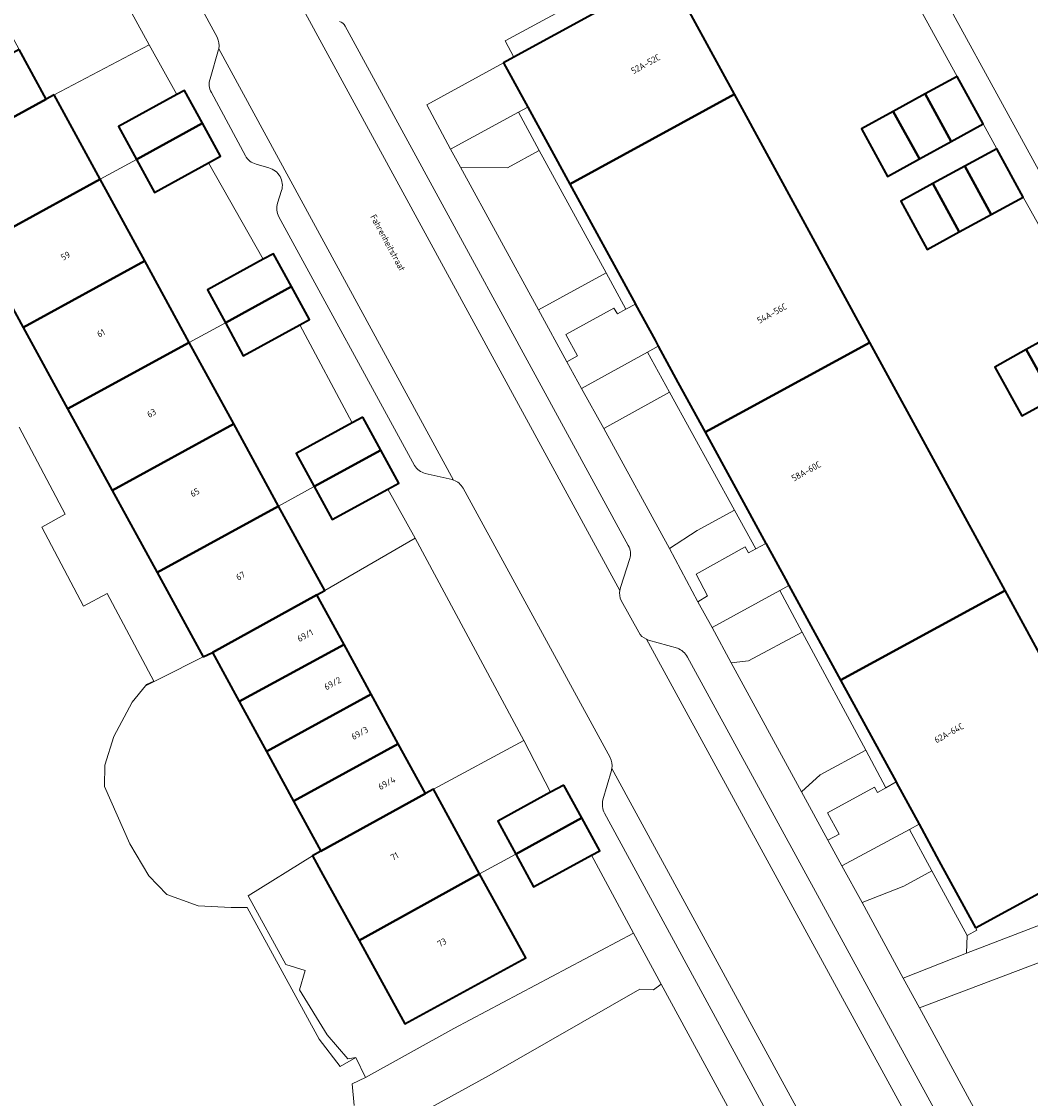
# Model space of a CAD drawing. Header units: metres. Extents: x 154991 to 155595, y 461305 to 461800.
# Tile 10 of 88: x 155108 to 155165, y 461388 to 461448. Entities that reach past the tile are written whole.
import ezdxf
from ezdxf.enums import TextEntityAlignment as Align

# ---------------------------------------------------------------- set-up
doc = ezdxf.new("R2010")
doc.units = ezdxf.units.M
for name, color, linetype, lineweight in [('B-WE-GR-BEPLANTING_CULTUUR_BODEMBEDEKKER-GV', 90, 'Continuous', 18), ('B-WE-GR-GROENVOORZIENING-GV', 80, 'Continuous', 18), ('B-WE-GR-HAAG-GV', 90, 'Continuous', 13), ('B-WE-IE-TERREINAFSCHEIDING_KUNSTMATIG_HEKWERK-G', 20, 'IE-TERREINAFSCHEIDING_KUNSTMATIG-SO', 18), ('B-WE-IE-TERREINAFSCHEIDING_KUNSTMATIG_MUUR-G', 90, 'IE-TERREINAFSCHEIDING_KUNSTMATIG-SO', 18), ('B-WE-OG-BEBOUWING-GV', 7, 'Continuous', 35), ('B-WE-OG-BEBOUWING-T18', 10, 'Continuous', 18), ('B-WE-OG-TERREIN_BEGROEID-GV', 7, 'Continuous', 18), ('B-WE-OG-TERREIN_ERF-GV', 7, 'Continuous', 18), ('B-WE-OG-TOPOGRAFIE-T18', 10, 'Continuous', 18), ('B-WE-VH-VERHARDING_ASFALT-GV', 252, 'Continuous', 18), ('B-WE-VH-VERHARDING_BETONSTRAATSTEEN-GV', 7, 'Continuous', 18), ('B-WE-VH-VERHARDING_STRAATBAKSTEEN-GV', 252, 'Continuous', 18), ('B-WE-VH-VERHARDING_TEGEL-GV', 252, 'Continuous', 18)]:
    doc.layers.add(name, color=color, linetype=linetype, lineweight=lineweight)
doc.styles.add('NLCS-ISO-M200-T18', font='NLCS-ISO.ttf', dxfattribs={"height": 0.36})
doc.linetypes.add('IE-TERREINAFSCHEIDING_KUNSTMATIG-SO', pattern='A,4,[82,NLCS.SHX,S=0.75,R=90,X=0,Y=0],4,-2', length=10)

msp = doc.modelspace()

# ---------------------------------------------------------------- linework, layer by layer
at = {"layer": 'B-WE-GR-BEPLANTING_CULTUUR_BODEMBEDEKKER-GV', "flags": 128}
for points in [[(155137.202, 461440.833), (155135.433, 461439.868), (155132.813, 461439.896), (155137.155, 461431.934), (155140.935, 461433.995)], [(155148.105, 461420.749), (155144.48, 461427.332), (155140.802, 461425.307), (155144.471, 461418.593), (155146.03, 461419.607)], [(155147.918, 461412.208), (155151.842, 461405.016), (155152.896, 461405.962), (155155.437, 461407.33), (155151.881, 461413.935), (155148.887, 461412.323)], [(155161.063, 461396), (155161.104, 461396.992), (155159.136, 461400.602), (155157.564, 461399.744), (155155.235, 461398.825), (155157.528, 461394.6)], [(155167.31, 461394.118), (155166.561, 461396.014), (155158.434, 461392.947), (155167.039, 461377.125), (155168.351, 461374.748), (155169.365, 461372.911), (155173.268, 461370.482), (155176.229, 461371.457), (155175.457, 461373.162), (155174.35, 461375.604), (155170.591, 461385.391), (155170.752, 461385.453), (155168.948, 461390.381), (155168.807, 461390.325), (155168.058, 461392.221)]]:
    msp.add_lwpolyline(points, close=True, dxfattribs=at)
at = {"layer": 'B-WE-GR-GROENVOORZIENING-GV', "flags": 128}
for points in [[(155137.202, 461440.833), (155136.037, 461442.967), (155132.242, 461440.899), (155132.813, 461439.896), (155135.433, 461439.868)], [(155138.739, 461429.033), (155139.334, 461429.367), (155138.684, 461430.543), (155141.378, 461432.016), (155141.566, 461431.702), (155142.044, 461431.963), (155140.935, 461433.995), (155137.155, 461431.934)], [(155140.802, 461425.307), (155144.48, 461427.332), (155143.249, 461429.568), (155139.556, 461427.544)], [(155148.105, 461420.749), (155146.03, 461419.607), (155144.471, 461418.593), (155146.065, 461415.618), (155146.608, 461415.947), (155145.96, 461417.173), (155148.71, 461418.688), (155148.897, 461418.361), (155149.302, 461418.575)], [(155147.918, 461412.208), (155148.887, 461412.323), (155151.881, 461413.935), (155150.63, 461416.259), (155146.852, 461414.189)], [(155170.768, 461402.415), (155161.561, 461397.412), (155161.633, 461397.279), (155161.104, 461396.992), (155161.063, 461396), (155177.315, 461402.236), (155182.766, 461404.328), (155180.849, 461407.9)], [(155151.842, 461405.016), (155153.32, 461402.308), (155153.948, 461402.645), (155153.303, 461403.845), (155155.921, 461405.277), (155156.098, 461404.981), (155156.561, 461405.241), (155155.437, 461407.33), (155152.896, 461405.962)], [(155154.106, 461400.87), (155155.235, 461398.825), (155157.564, 461399.744), (155159.136, 461400.602), (155157.879, 461402.905)]]:
    msp.add_lwpolyline(points, close=True, dxfattribs=at)
for points in [[(155144.017, 461394.263), (155142.461, 461397.12), (155132.442, 461391.783), (155127.502, 461389.054), (155126.756, 461388.695), (155126.871, 461387.499)], [(155129.615, 461386.544), (155134.4, 461389.159), (155142.823, 461393.982), (155143.577, 461393.942), (155144.017, 461394.263)]]:
    msp.add_lwpolyline(points, dxfattribs=at)
at = {"layer": 'B-WE-GR-HAAG-GV', "flags": 128}
for points in [[(155136.037, 461442.967), (155132.242, 461440.899), (155132.813, 461439.896), (155135.433, 461439.868), (155137.202, 461440.833)], [(155142.044, 461431.963), (155140.935, 461433.995), (155137.155, 461431.934), (155138.739, 461429.033), (155139.334, 461429.367), (155138.684, 461430.543), (155141.378, 461432.016), (155141.566, 461431.702)], [(155143.249, 461429.568), (155139.556, 461427.544), (155140.802, 461425.307), (155144.48, 461427.332)], [(155149.302, 461418.575), (155148.105, 461420.749), (155146.03, 461419.607), (155144.471, 461418.593), (155146.065, 461415.618), (155146.608, 461415.947), (155145.96, 461417.173), (155148.71, 461418.688), (155148.897, 461418.361)], [(155151.881, 461413.935), (155150.63, 461416.259), (155146.852, 461414.189), (155147.918, 461412.208), (155148.887, 461412.323)], [(155153.32, 461402.308), (155153.948, 461402.645), (155153.303, 461403.845), (155155.921, 461405.277), (155156.098, 461404.981), (155156.561, 461405.241), (155155.437, 461407.33), (155152.896, 461405.962), (155151.842, 461405.016)], [(155155.235, 461398.825), (155157.564, 461399.744), (155159.136, 461400.602), (155157.879, 461402.905), (155154.106, 461400.87)]]:
    msp.add_lwpolyline(points, close=True, dxfattribs=at)
at = {"layer": 'B-WE-IE-TERREINAFSCHEIDING_KUNSTMATIG_HEKWERK-G', "flags": 128}
for points in [[(155124.542, 461401.438), (155120.942, 461399.208), (155123.054, 461395.365), (155124.129, 461395.039), (155123.819, 461393.951), (155125.361, 461391.431), (155126.522, 461390.098), (155126.964, 461390.175)], [(155127.502, 461389.054), (155132.442, 461391.783), (155142.461, 461397.12)], [(155126.964, 461390.175), (155127.502, 461389.054)]]:
    msp.add_lwpolyline(points, dxfattribs=at)
at = {"layer": 'B-WE-IE-TERREINAFSCHEIDING_KUNSTMATIG_MUUR-G', "flags": 128}
for points in [[(155112.686, 461439.219), (155114.707, 461440.323)], [(155117.66, 461430.109), (155119.675, 461431.211)], [(155122.65, 461420.97), (155124.637, 461422.054)], [(155133.877, 461400.433), (155135.888, 461401.533)]]:
    msp.add_lwpolyline(points, dxfattribs=at)
at = {"layer": 'B-WE-OG-BEBOUWING-GV', "flags": 128}
for points in [[(155148.111, 461443.969), (155144.408, 461450.761), (155142.447, 461449.687), (155135.793, 461446.042), (155135.217, 461445.726), (155136.564, 461443.254), (155137.667, 461441.229), (155138.911, 461438.951)], [(155108.162, 461446.471), (155102.375, 461443.285), (155103.887, 461440.539), (155109.67, 461443.699)], [(155158.758, 461443.989), (155160.214, 461441.339), (155161.996, 461442.318), (155160.54, 461444.968)], [(155110.109, 461443.938), (155109.67, 461443.699), (155103.887, 461440.539), (155103.308, 461440.222), (155103.377, 461440.095), (155105.887, 461435.503), (155112.686, 461439.219)], [(155116.965, 461443.95), (155113.7, 461442.16), (155114.707, 461440.323), (155118.4, 461442.348), (155117.393, 461444.185)], [(155142.571, 461432.25), (155142.587, 461432.222), (155143.67, 461430.237), (155143.853, 461429.899), (155144.95, 461427.874), (155146.465, 461425.097), (155155.665, 461430.114), (155148.111, 461443.969), (155138.911, 461438.951)], [(155156.976, 461443.01), (155158.433, 461440.36), (155160.214, 461441.339), (155158.758, 461443.989)], [(155158.433, 461440.36), (155156.976, 461443.01), (155155.195, 461442.032), (155156.651, 461439.381)], [(155114.707, 461440.323), (155115.715, 461438.486), (155118.74, 461440.144), (155119.407, 461440.51), (155118.4, 461442.348)], [(155160.971, 461439.953), (155162.443, 461437.255), (155164.227, 461438.228), (155162.756, 461440.926)], [(155162.443, 461437.255), (155160.971, 461439.953), (155159.187, 461438.979), (155160.658, 461436.281)], [(155105.887, 461435.503), (155108.377, 461430.948), (155115.173, 461434.664), (155112.686, 461439.219)], [(155159.187, 461438.979), (155157.402, 461438.006), (155158.874, 461435.308), (155160.658, 461436.281)], [(155119.675, 461431.21), (155123.373, 461433.225), (155122.37, 461435.066), (155121.79, 461434.751), (155118.672, 461433.052)], [(155108.377, 461430.948), (155110.866, 461426.396), (155117.66, 461430.109), (155115.173, 461434.664)], [(155123.843, 461431.092), (155124.377, 461431.383), (155123.373, 461433.225), (155119.675, 461431.21), (155120.679, 461429.367)], [(155166.147, 461430.678), (155164.398, 461429.708), (155165.913, 461426.978), (155167.662, 461427.948)], [(155110.866, 461426.396), (155113.353, 461421.847), (155120.144, 461425.56), (155117.66, 461430.109)], [(155149.858, 461418.878), (155149.87, 461418.856), (155150.947, 461416.89), (155151.139, 461416.537), (155154.026, 461411.246), (155163.219, 461416.26), (155155.665, 461430.114), (155146.465, 461425.097)], [(155164.398, 461429.708), (155162.637, 461428.731), (155164.152, 461426.001), (155165.913, 461426.978)], [(155127.344, 461425.939), (155126.751, 461425.614), (155123.625, 461423.897), (155124.637, 461422.054), (155128.356, 461424.096)], [(155113.353, 461421.847), (155115.862, 461417.259), (155122.65, 461420.97), (155120.144, 461425.56)], [(155128.756, 461421.918), (155129.367, 461422.254), (155128.356, 461424.096), (155124.637, 461422.054), (155125.649, 461420.212)], [(155118.438, 461412.545), (155118.954, 461412.792), (155124.786, 461416.014), (155125.225, 461416.254), (155122.65, 461420.97), (155115.862, 461417.259)], [(155161.561, 461397.412), (155170.768, 461402.415), (155163.219, 461416.26), (155154.026, 461411.246), (155157.127, 461405.56), (155157.152, 461405.514), (155158.416, 461403.194), (155159.527, 461401.155)], [(155126.302, 461413.238), (155124.786, 461416.014), (155118.954, 461412.792), (155120.455, 461410.045)], [(155121.971, 461407.269), (155127.818, 461410.462), (155126.302, 461413.238), (155120.455, 461410.045)], [(155127.818, 461410.462), (155121.971, 461407.269), (155123.488, 461404.492), (155129.335, 461407.686)], [(155125.014, 461401.698), (155130.851, 461404.91), (155129.335, 461407.686), (155123.488, 461404.492)], [(155138.58, 461405.387), (155137.841, 461404.982), (155134.886, 461403.365), (155135.888, 461401.533), (155139.583, 461403.554)], [(155125.125, 461400.379), (155127.15, 461396.697), (155133.877, 461400.433), (155131.296, 461405.154), (155130.851, 461404.91), (155125.014, 461401.698), (155124.542, 461401.438)], [(155135.888, 461401.533), (155136.891, 461399.7), (155140.12, 461401.467), (155140.585, 461401.722), (155139.583, 461403.554)], [(155127.15, 461396.697), (155128.644, 461393.979), (155129.594, 461392.252), (155129.707, 461392.047), (155136.447, 461395.732), (155133.877, 461400.433)]]:
    msp.add_lwpolyline(points, close=True, dxfattribs=at)
at = {"layer": 'B-WE-OG-TERREIN_BEGROEID-GV', "flags": 128}
for points in [[(155126.871, 461387.499), (155126.756, 461388.695), (155127.502, 461389.054), (155126.964, 461390.175), (155126.095, 461389.672), (155124.913, 461391.202), (155120.886, 461398.557), (155119.996, 461398.55), (155118.157, 461398.634), (155116.414, 461399.273), (155115.4, 461400.326), (155114.339, 461402.103), (155112.927, 461405.308), (155112.937, 461406.504), (155113.453, 461408.093), (155114.481, 461410.02), (155115.21, 461410.937), (155115.269, 461411.011), (155115.684, 461411.188), (155113.083, 461416.088), (155111.758, 461415.384), (155109.421, 461419.788), (155110.737, 461420.508), (155108.158, 461425.367)], [(155075.714, 461370.411), (155085.05, 461371.701), (155118.275, 461376.673), (155119.344, 461376.854), (155139.799, 461380.32), (155140.457, 461376.434), (155150.404, 461382.511), (155144.017, 461394.263), (155143.577, 461393.942), (155142.823, 461393.982), (155134.4, 461389.159), (155129.615, 461386.544)]]:
    msp.add_lwpolyline(points, dxfattribs=at)
at = {"layer": 'B-WE-OG-TERREIN_ERF-GV', "flags": 128}
for points in [[(155178.739, 461466.154), (155171.191, 461462.042), (155177.139, 461451.379), (155183.62, 461454.994), (155186.208, 461450.355), (155179.85, 461446.808), (155180.226, 461446.134), (155171.05, 461441.015), (155162.137, 461456.994), (155162.25, 461457.057), (155160.404, 461460.301), (155155.348, 461457.529), (155167.83, 461434.715), (155189.486, 461446.81)], [(155109.67, 461443.699), (155110.109, 461443.938), (155115.425, 461446.722), (155109.273, 461457.962), (155104.077, 461455.022), (155103.639, 461454.784), (155105.146, 461452.012), (155106.654, 461449.242), (155108.162, 461446.471)], [(155142.447, 461449.687), (155142.208, 461450.125), (155144.198, 461451.782), (155135.3, 461446.946), (155135.793, 461446.042)], [(155118.74, 461440.144), (155115.715, 461438.486), (155114.707, 461440.323), (155113.7, 461442.16), (155116.965, 461443.95), (155115.425, 461446.722), (155110.109, 461443.938), (155112.686, 461439.219), (155115.173, 461434.664), (155117.66, 461430.109), (155120.144, 461425.56), (155122.65, 461420.97), (155125.225, 461416.254), (155130.27, 461419.179), (155128.756, 461421.918), (155125.649, 461420.212), (155124.637, 461422.054), (155123.625, 461423.897), (155126.751, 461425.614), (155123.843, 461431.092), (155120.679, 461429.367), (155119.675, 461431.21), (155118.672, 461433.052), (155121.79, 461434.751)], [(155136.348, 461407.88), (155130.27, 461419.179), (155125.225, 461416.254), (155124.786, 461416.014), (155126.302, 461413.238), (155127.818, 461410.462), (155129.335, 461407.686), (155130.851, 461404.91), (155131.296, 461405.154)], [(155118.954, 461412.792), (155118.438, 461412.545), (155116.029, 461411.336), (155115.21, 461410.937), (155114.481, 461410.02), (155113.453, 461408.093), (155112.937, 461406.504), (155112.927, 461405.308), (155114.339, 461402.103), (155115.4, 461400.326), (155116.414, 461399.273), (155118.157, 461398.634), (155119.996, 461398.55), (155120.886, 461398.557), (155124.913, 461391.202), (155126.095, 461389.672), (155126.964, 461390.175), (155126.522, 461390.098), (155125.361, 461391.431), (155123.819, 461393.951), (155124.129, 461395.039), (155123.054, 461395.365), (155120.942, 461399.208), (155124.542, 461401.438), (155125.014, 461401.698), (155123.488, 461404.492), (155121.971, 461407.269), (155120.455, 461410.045)], [(155128.644, 461393.979), (155127.15, 461396.697), (155125.125, 461400.379), (155124.542, 461401.438), (155120.942, 461399.208), (155123.054, 461395.365), (155124.129, 461395.039), (155123.819, 461393.951), (155125.361, 461391.431), (155126.522, 461390.098), (155126.964, 461390.175), (155127.502, 461389.054), (155132.442, 461391.783), (155142.461, 461397.12), (155140.12, 461401.467), (155136.891, 461399.7), (155135.888, 461401.533), (155134.886, 461403.365), (155137.841, 461404.982), (155136.348, 461407.88), (155131.296, 461405.154), (155133.877, 461400.433), (155136.447, 461395.732), (155129.707, 461392.047), (155129.594, 461392.252)]]:
    msp.add_lwpolyline(points, close=True, dxfattribs=at)
for points in [[(155167.909, 461431.655), (155164.227, 461438.228), (155162.443, 461437.255), (155160.658, 461436.281), (155158.874, 461435.308), (155157.402, 461438.006), (155159.187, 461438.979), (155160.971, 461439.953), (155162.756, 461440.926), (155161.996, 461442.318), (155160.214, 461441.339), (155158.433, 461440.36), (155156.651, 461439.381), (155155.195, 461442.032), (155156.976, 461443.01), (155158.758, 461443.989), (155160.54, 461444.968), (155155.85, 461453.509)], [(155144.408, 461450.761), (155148.111, 461443.969), (155155.665, 461430.114), (155163.219, 461416.26), (155170.768, 461402.415)], [(155108.158, 461425.367), (155110.737, 461420.508), (155109.421, 461419.788), (155111.758, 461415.384), (155113.083, 461416.088), (155115.684, 461411.188), (155115.269, 461411.011), (155115.21, 461410.937), (155116.029, 461411.336), (155118.438, 461412.545), (155115.862, 461417.259), (155113.353, 461421.847), (155110.866, 461426.396), (155108.377, 461430.948), (155105.887, 461435.503)], [(155165.913, 461426.978), (155164.152, 461426.001), (155162.637, 461428.731), (155164.398, 461429.708), (155166.147, 461430.678)]]:
    msp.add_lwpolyline(points, dxfattribs=at)
at = {"layer": 'B-WE-VH-VERHARDING_ASFALT-GV', "flags": 128}
for points in [[(155073.983, 461531.375), (155081.913, 461516.401), (155082.281, 461515.733), (155085.759, 461508.536), (155088.177, 461504.104), (155105.319, 461472.687), (155119.221, 461447.154)], [(155141.699, 461416.262), (155123.937, 461448.888)], [(155119.309, 461446.508), (155132.425, 461422.422)], [(155132.95, 461421.97), (155141.169, 461406.923)], [(155142.757, 461413.925), (155141.783, 461415.701)], [(155163.853, 461375.691), (155143.186, 461413.531)], [(155141.259, 461406.303), (155159.249, 461373.265)]]:
    msp.add_lwpolyline(points, dxfattribs=at)
at = {"layer": 'B-WE-VH-VERHARDING_ASFALT-GV'}
for points in [[(155119.221, 461447.154, -0.16745), (155119.309, 461446.508)], [(155132.425, 461422.422, -0.170971), (155132.95, 461421.97)], [(155141.783, 461415.701, -0.160827), (155141.699, 461416.262)], [(155143.186, 461413.531, -0.163996), (155142.757, 461413.925)], [(155141.169, 461406.923, -0.164331), (155141.259, 461406.303)]]:
    msp.add_lwpolyline(points, format="xyb", dxfattribs=at)
at = {"layer": 'B-WE-VH-VERHARDING_BETONSTRAATSTEEN-GV', "flags": 128}
for points in [[(155136.564, 461443.254), (155135.217, 461445.726), (155130.922, 461443.388), (155132.242, 461440.899), (155136.037, 461442.967)], [(155143.853, 461429.899), (155143.67, 461430.237), (155142.587, 461432.222), (155142.571, 461432.25), (155142.044, 461431.963), (155141.566, 461431.702), (155141.378, 461432.016), (155138.684, 461430.543), (155139.334, 461429.367), (155138.739, 461429.033), (155139.556, 461427.544), (155143.249, 461429.568)], [(155151.139, 461416.537), (155150.947, 461416.89), (155149.87, 461418.856), (155149.858, 461418.878), (155149.302, 461418.575), (155148.897, 461418.361), (155148.71, 461418.688), (155145.96, 461417.173), (155146.608, 461415.947), (155146.065, 461415.618), (155146.852, 461414.189), (155150.63, 461416.259)], [(155158.416, 461403.194), (155157.152, 461405.514), (155157.127, 461405.56), (155156.561, 461405.241), (155156.098, 461404.981), (155155.921, 461405.277), (155153.303, 461403.845), (155153.948, 461402.645), (155153.32, 461402.308), (155154.106, 461400.87), (155157.879, 461402.905)]]:
    msp.add_lwpolyline(points, close=True, dxfattribs=at)
at = {"layer": 'B-WE-VH-VERHARDING_STRAATBAKSTEEN-GV', "flags": 128}
for points in [[(155123.937, 461448.888), (155141.699, 461416.262), (155141.746, 461416.429), (155142.256, 461418.033)], [(155142.176, 461418.759), (155126.36, 461447.777)], [(155119.309, 461446.508), (155119.299, 461446.464), (155118.819, 461444.824)], [(155132.425, 461422.422), (155119.309, 461446.508)], [(155118.894, 461444.067), (155120.798, 461440.538)], [(155121.395, 461440.066), (155122.105, 461439.858)], [(155122.818, 461438.586), (155122.59, 461437.884)], [(155122.666, 461437.129), (155130.236, 461423.235)], [(155130.842, 461422.792), (155132.348, 461422.449)], [(155143.186, 461413.531), (155163.853, 461375.691)], [(155144.916, 461413.028), (155143.306, 461413.488)], [(155164.309, 461378.073), (155145.481, 461412.536)], [(155141.235, 461406.204), (155140.756, 461404.571)], [(155159.249, 461373.265), (155141.259, 461406.303)], [(155140.841, 461403.81), (155156.861, 461374.356)]]:
    msp.add_lwpolyline(points, dxfattribs=at)
at = {"layer": 'B-WE-VH-VERHARDING_STRAATBAKSTEEN-GV'}
for points in [[(155126.36, 461447.777, 0.185628), (155126.059, 461448.031)], [(155118.819, 461444.824, 0.202093), (155118.894, 461444.067)], [(155120.798, 461440.538, 0.227379), (155121.395, 461440.066)], [(155122.105, 461439.858, -0.423699), (155122.818, 461438.586)], [(155122.59, 461437.884, 0.182664), (155122.666, 461437.129)], [(155130.236, 461423.235, 0.199313), (155130.842, 461422.792)], [(155132.348, 461422.449, -0.015621), (155132.425, 461422.422)], [(155142.256, 461418.033, 0.220441), (155142.176, 461418.759)], [(155143.306, 461413.488, -0.042218), (155143.186, 461413.531)], [(155145.481, 461412.536, 0.195753), (155144.916, 461413.028)], [(155141.259, 461406.303, -0.016771), (155141.235, 461406.204)], [(155140.756, 461404.571, 0.1696), (155140.841, 461403.81)]]:
    msp.add_lwpolyline(points, format="xyb", dxfattribs=at)
at = {"layer": 'B-WE-VH-VERHARDING_TEGEL-GV', "flags": 128}
for points in [[(155119.221, 461447.154), (155105.319, 461472.687), (155088.177, 461504.104), (155087.612, 461503.796)], [(155177.632, 461471.134), (155191.004, 461447.636), (155191.332, 461447.058), (155192.726, 461444.567), (155210.069, 461414.278), (155189.597, 461406.308), (155186.913, 461405.258), (155186.685, 461405.704), (155184.326, 461404.42), (155183.513, 461405.927), (155182.29, 461408.194), (155167.83, 461434.715), (155155.348, 461457.529)], [(155109.273, 461457.962), (155115.425, 461446.722), (155116.965, 461443.95), (155117.393, 461444.185), (155118.4, 461442.348), (155119.407, 461440.51), (155118.74, 461440.144), (155121.79, 461434.751), (155122.37, 461435.066), (155123.373, 461433.225), (155124.377, 461431.383), (155123.843, 461431.092), (155126.751, 461425.614), (155127.344, 461425.939), (155128.356, 461424.096), (155129.367, 461422.254), (155128.756, 461421.918), (155130.27, 461419.179), (155136.348, 461407.88), (155137.841, 461404.982), (155138.58, 461405.387), (155139.583, 461403.554), (155140.585, 461401.722), (155140.12, 461401.467), (155142.461, 461397.12), (155144.017, 461394.263), (155150.404, 461382.511)], [(155155.85, 461453.509), (155160.54, 461444.968), (155161.996, 461442.318), (155162.756, 461440.926), (155164.227, 461438.228), (155167.909, 461431.655)], [(155151.842, 461405.016), (155147.918, 461412.208), (155146.852, 461414.189), (155146.065, 461415.618), (155144.471, 461418.593), (155140.802, 461425.307), (155139.556, 461427.544), (155138.739, 461429.033), (155137.155, 461431.934), (155132.813, 461439.896), (155132.242, 461440.899), (155130.922, 461443.388), (155135.217, 461445.726), (155135.793, 461446.042), (155135.3, 461446.946), (155144.198, 461451.782)], [(155126.36, 461447.777), (155142.176, 461418.759)], [(155118.819, 461444.824), (155119.299, 461446.464), (155119.309, 461446.508)], [(155120.798, 461440.538), (155118.894, 461444.067)], [(155122.105, 461439.858), (155121.395, 461440.066)], [(155122.59, 461437.884), (155122.818, 461438.586)], [(155130.236, 461423.235), (155122.666, 461437.129)], [(155132.348, 461422.449), (155130.842, 461422.792)], [(155141.169, 461406.923), (155132.95, 461421.97)], [(155142.256, 461418.033), (155141.746, 461416.429), (155141.699, 461416.262)], [(155141.783, 461415.701), (155142.757, 461413.925)], [(155143.306, 461413.488), (155144.916, 461413.028)], [(155145.481, 461412.536), (155164.309, 461378.073)], [(155140.756, 461404.571), (155141.235, 461406.204)], [(155171.738, 461368.611), (155169.365, 461372.911), (155168.351, 461374.748), (155167.039, 461377.125), (155158.434, 461392.947), (155157.528, 461394.6), (155155.235, 461398.825), (155154.106, 461400.87), (155153.32, 461402.308), (155151.842, 461405.016)], [(155156.861, 461374.356), (155140.841, 461403.81)], [(155177.315, 461402.236), (155161.063, 461396), (155157.528, 461394.6), (155158.434, 461392.947), (155166.561, 461396.014)]]:
    msp.add_lwpolyline(points, dxfattribs=at)
at = {"layer": 'B-WE-VH-VERHARDING_TEGEL-GV'}
for points in [[(155126.059, 461448.031, -0.185628), (155126.36, 461447.777)], [(155119.309, 461446.508, 0.16745), (155119.221, 461447.154)], [(155118.894, 461444.067, -0.202093), (155118.819, 461444.824)], [(155121.395, 461440.066, -0.227379), (155120.798, 461440.538)], [(155122.818, 461438.586, 0.423699), (155122.105, 461439.858)], [(155122.666, 461437.129, -0.182664), (155122.59, 461437.884)], [(155130.842, 461422.792, -0.199313), (155130.236, 461423.235)], [(155132.425, 461422.422, 0.015621), (155132.348, 461422.449)], [(155132.95, 461421.97, 0.170971), (155132.425, 461422.422)], [(155142.176, 461418.759, -0.220441), (155142.256, 461418.033)], [(155141.699, 461416.262, 0.160827), (155141.783, 461415.701)], [(155142.757, 461413.925, 0.163996), (155143.186, 461413.531)], [(155143.186, 461413.531, 0.042218), (155143.306, 461413.488)], [(155144.916, 461413.028, -0.195753), (155145.481, 461412.536)], [(155141.259, 461406.303, 0.164331), (155141.169, 461406.923)], [(155141.235, 461406.204, 0.016771), (155141.259, 461406.303)], [(155140.841, 461403.81, -0.1696), (155140.756, 461404.571)]]:
    msp.add_lwpolyline(points, format="xyb", dxfattribs=at)
at = {"layer": 'B-WE-VH-VERHARDING_TEGEL-GV', "flags": 128}
for points in [[(155136.037, 461442.967), (155137.202, 461440.833), (155140.935, 461433.995), (155142.044, 461431.963), (155142.571, 461432.25), (155138.911, 461438.951), (155137.667, 461441.229), (155136.564, 461443.254)], [(155144.48, 461427.332), (155148.105, 461420.749), (155149.302, 461418.575), (155149.858, 461418.878), (155146.465, 461425.097), (155144.95, 461427.874), (155143.853, 461429.899), (155143.249, 461429.568)], [(155154.026, 461411.246), (155151.139, 461416.537), (155150.63, 461416.259), (155151.881, 461413.935), (155155.437, 461407.33), (155156.561, 461405.241), (155157.127, 461405.56)], [(155161.104, 461396.992), (155161.633, 461397.279), (155161.561, 461397.412), (155159.527, 461401.155), (155158.416, 461403.194), (155157.879, 461402.905), (155159.136, 461400.602)]]:
    msp.add_lwpolyline(points, close=True, dxfattribs=at)

# ---------------------------------------------------------------- texts
at = {"layer": 'B-WE-OG-BEBOUWING-T18', "style": 'NLCS-ISO-M200-T18'}
for s, rotation, p in [('52A-52C', 28.6, (155143.147, 461445.662)), ('59', 28.7, (155110.752, 461434.943)), ('54A-56C', 28.6, (155150.201, 461431.732)), ('61', 28.6, (155112.73, 461430.631)), ('63', 28.7, (155115.553, 461426.161)), ('58A-60C', 28.6, (155152.114, 461422.917)), ('65', 28.7, (155117.975, 461421.731)), ('67', 28.7, (155120.525, 461417.067)), ('69/1', 28.6, (155124.134, 461413.74)), ('69/2', 28.6, (155125.665, 461411.065)), ('69/3', 28.6, (155127.181, 461408.288)), ('62A-64C', 28.6, (155160.084, 461408.296)), ('69/4', 28.8, (155128.691, 461405.497)), ('71', 28.8, (155129.127, 461401.402)), ('73', 28.8, (155131.771, 461396.594))]:
    msp.add_text(s, height=0.36, rotation=rotation, dxfattribs=at).set_placement(p, align=Align.MIDDLE)
at = {"layer": 'B-WE-OG-TOPOGRAFIE-T18', "style": 'NLCS-ISO-M200-T18'}
msp.add_text('Fahrenheitstraat', height=0.36, rotation=298.5, dxfattribs=at).set_placement((155128.748, 461435.676), align=Align.MIDDLE)

doc.saveas('drawing.dxf')
